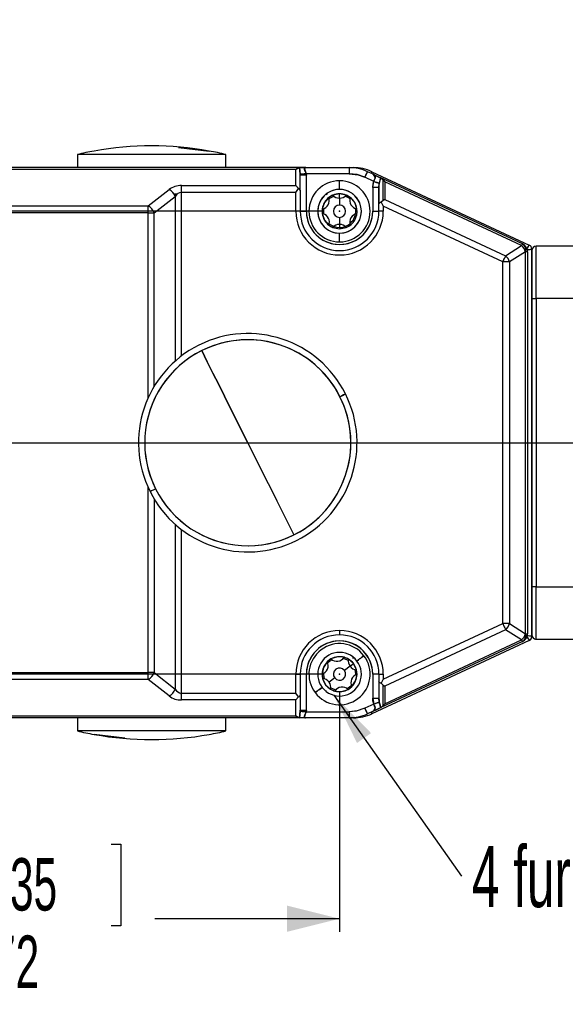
# Model space of a CAD drawing. Extents: x 0 to 1485, y 0 to 1050.
# Tile 4 of 14: x 349 to 505, y 243 to 525. Entities that reach past the tile are written whole.
import ezdxf

# ---------------------------------------------------------------- set-up
doc = ezdxf.new("R2010")
doc.units = 0
doc.header["$LTSCALE"] = 5
doc.header["$PDSIZE"] = -1
doc.layers.get('0').update_dxf_attribs({"linetype": 'CONTINUOUS'})
doc.styles.add('SLDTEXTSTYLE0', font='TXT', dxfattribs={"width": 0.605})
doc.dimstyles.new('SLDDIMSTYLE0', dxfattribs={"dimtxt": 15, "dimasz": 15, "dimexe": 0, "dimexo": 0.0625, "dimgap": 3.75, "dimtad": 0, "dimlfac": 0.4, "dimrnd": 1e-09, "dimzin": 12, "dimtxsty": 'SLDTEXTSTYLE0', "dimsah": 1, "dimcen": 0.09, "dimazin": 3, "dimtfac": 1, "dimtdec": 3, "dimtofl": 0, "dimtmove": 0, "dimatfit": 3, "dimtolj": 1, "dimtzin": 12})
doc.dimstyles.new('SLDDIMSTYLE1', dxfattribs={"dimtxt": 15, "dimasz": 15, "dimexe": 0, "dimexo": 0.0625, "dimgap": 3.75, "dimtad": 0, "dimlfac": 0.4, "dimrnd": 1e-09, "dimzin": 12, "dimtxsty": 'SLDTEXTSTYLE0', "dimsah": 1, "dimcen": 0.09, "dimazin": 3, "dimtfac": 1, "dimtdec": 3, "dimtofl": 0, "dimtmove": 0, "dimatfit": 3, "dimtolj": 1, "dimtzin": 12})
doc.dimstyles.new('SLDDIMSTYLE3', dxfattribs={"dimtxt": 0.18, "dimasz": 15, "dimexe": 0, "dimexo": 0.0625, "dimgap": 0, "dimtad": 0, "dimtih": 1, "dimtoh": 1, "dimdec": 0, "dimrnd": 1e-09, "dimzin": 0, "dimtxsty": 'STANDARD', "dimsah": 1, "dimcen": 0.09, "dimazin": 3, "dimtfac": 15, "dimtdec": 0, "dimtofl": 0, "dimtmove": 0, "dimatfit": 3, "dimtolj": 1, "dimtzin": 0})

# ---------------------------------------------------------------- blocks, each defined once
blk = doc.blocks.new('_D')
at = {"color": 7, "linetype": 'CONTINUOUS'}
for p, q in [((799.63, 679.96), (799.63, 536.09)), ((219.63, 624.21), (219.63, 536.09)), ((219.63, 539.84), (434.25, 539.84)), ((799.63, 539.84), (589.31, 539.84))]:
    blk.add_line(p, q, dxfattribs=at)
for points in [[(219.63, 539.84), (234.63, 536.09), (234.63, 543.59)], [(799.63, 539.84), (784.63, 543.59), (784.63, 536.09)]]:
    blk.add_solid(points, dxfattribs=at)
at = {"color": 7, "linetype": 'CONTINUOUS', "insert": (437.07, 547.51), "char_height": 15, "attachment_point": 1, "style": 'SLDTEXTSTYLE0'}
blk.add_mtext('222 min. - 239 máx.', dxfattribs=at)
blk = doc.blocks.new('_D_4')
at = {"color": 7, "linetype": 'CONTINUOUS'}
for p, q in [((435.88, 470.15), (158.38, 470.15)), ((162.13, 470.15), (162.13, 441.03)), ((140.79, 428.57), (140.79, 431.39)), ((140.79, 431.39), (164.13, 431.39)), ((164.13, 431.39), (164.13, 428.57)), ((140.79, 379.24), (140.79, 376.42)), ((164.13, 376.42), (164.13, 379.24)), ((140.79, 376.42), (164.13, 376.42)), ((162.13, 337.65), (162.13, 366.78)), ((435.88, 337.65), (158.38, 337.65))]:
    blk.add_line(p, q, dxfattribs=at)
for points in [[(162.13, 470.15), (158.38, 455.15), (165.88, 455.15)], [(162.13, 337.65), (165.88, 352.65), (158.38, 352.65)]]:
    blk.add_solid(points, dxfattribs=at)
at = {"color": 7, "linetype": 'CONTINUOUS', "char_height": 15, "attachment_point": 1, "rotation": 90, "style": 'SLDTEXTSTYLE0'}
for s, insert in [('2,087', (144.79, 382.76)), ('53', (166.94, 394.51))]:
    blk.add_mtext(s, dxfattribs=dict(at, insert=insert))
blk = doc.blocks.new('_D_6')
at = {"color": 7, "linetype": 'CONTINUOUS'}
for p, q in [((260.88, 332.65), (260.88, 263.9)), ((440.88, 332.65), (440.88, 263.9)), ((326.21, 288.99), (323.39, 288.99)), ((323.39, 288.99), (323.39, 265.65)), ((375.54, 288.99), (378.36, 288.99)), ((378.36, 288.99), (378.36, 265.65)), ((260.88, 267.65), (313.75, 267.65)), ((323.39, 265.65), (326.21, 265.65)), ((378.36, 265.65), (375.54, 265.65)), ((440.88, 267.65), (388, 267.65))]:
    blk.add_line(p, q, dxfattribs=at)
for points in [[(260.88, 267.65), (275.88, 263.9), (275.88, 271.4)], [(440.88, 267.65), (425.88, 271.4), (425.88, 263.9)]]:
    blk.add_solid(points, dxfattribs=at)
at = {"color": 7, "linetype": 'CONTINUOUS', "char_height": 15, "attachment_point": 1, "style": 'SLDTEXTSTYLE0'}
for s, insert in [('2,835', (329.73, 284.99)), ('72', (341.48, 262.84))]:
    blk.add_mtext(s, dxfattribs=dict(at, insert=insert))
blk = doc.blocks.new('SW_NOTE_1')
at = {"color": 0, "linetype": 'CONTINUOUS', "insert": (2.97, 8.61), "char_height": 17.5, "attachment_point": 1, "style": 'SLDTEXTSTYLE0'}
blk.add_mtext('4 furos para parafusos M5', dxfattribs=at)
blk = doc.blocks.new('SW_CENTERMARKSYMBOL_1')
at = {"color": 0, "linetype": 'CONTINUOUS'}
blk.add_line((12.5, 0), (538.01, 0), dxfattribs=at)

msp = doc.modelspace()

# ---------------------------------------------------------------- linework, layer by layer
at = {"color": 144, "linetype": 'CONTINUOUS'}
for p, q in [((394.831, 488.45), (403.549, 487.396)), ((408.376, 486.403), (365.876, 486.403)), ((365.876, 486.403), (365.876, 482.653)), ((370.655, 487.41), (370.703, 487.396)), ((403.549, 487.396), (403.597, 487.41)), ((408.376, 482.653), (408.376, 486.403)), ((429.398, 482.653), (272.354, 482.653)), ((428.376, 482.123), (273.376, 482.123)), ((428.376, 477.544), (428.376, 482.123)), ((429.398, 482.653), (429.418, 482.653)), ((431.226, 482.653), (429.418, 482.653)), ((431.226, 482.653), (443.603, 482.653)), ((443.603, 482.653), (443.603, 480.903)), ((443.603, 482.653), (443.603, 480.903)), ((443.603, 482.653), (444.853, 482.653)), ((444.853, 482.653), (444.853, 482.591)), ((429.618, 480.75), (429.626, 480.481)), ((429.626, 476.184), (429.626, 480.481)), ((431.376, 480.481), (429.626, 480.481)), ((431.376, 480.481), (429.626, 480.481)), ((443.603, 480.903), (431.357, 480.903)), ((431.357, 480.903), (431.376, 480.481)), ((431.376, 470.153), (431.376, 480.481)), ((450.675, 478.717), (448.146, 479.896)), ((450.26, 480.841), (448.886, 481.482)), ((450.136, 481.482), (495.154, 460.49)), ((452.652, 479.726), (452.6, 479.75)), ((493.182, 460.826), (452.652, 479.726)), ((452.652, 479.726), (453.376, 479.145)), ((453.376, 479.145), (453.792, 478.61)), ((453.376, 473.287), (453.376, 479.145)), ((386.09, 471.685), (392.126, 476.4)), ((386.09, 471.685), (392.126, 476.4)), ((395.661, 477.544), (428.376, 477.544)), ((395.661, 475.574), (395.661, 477.544)), ((429.13, 476.67), (428.376, 477.544)), ((428.376, 475.574), (429.13, 476.67)), ((440.876, 476.403), (440.876, 478.903)), ((450.376, 476.992), (450.675, 478.717)), ((450.376, 476.992), (450.376, 470.153)), ((452.126, 476.992), (450.376, 476.992)), ((450.675, 478.717), (450.677, 478.716)), ((452.126, 476.992), (452.251, 478.14)), ((452.126, 476.992), (452.126, 472.25)), ((452.126, 472.25), (452.126, 476.992)), ((452.148, 478.03), (452.227, 477.993)), ((453.792, 478.61), (453.792, 473.557)), ((492.958, 460.346), (453.792, 478.61)), ((387.858, 469.715), (393.894, 474.43)), ((393.512, 475.153), (394.556, 475.153)), ((394.069, 474.653), (393.797, 474.653)), ((393.894, 474.43), (393.894, 427.286)), ((395.661, 475.653), (395.439, 475.653)), ((395.661, 428.741), (395.661, 475.574)), ((428.376, 475.574), (395.661, 475.574)), ((428.376, 470.153), (428.376, 475.574)), ((429.626, 476.184), (429.626, 470.153)), ((437.055, 475.006), (437.306, 475.044)), ((437.437, 475.301), (437.202, 475.369)), ((438.976, 474.778), (437.82, 474.111)), ((440.876, 475.153), (438.976, 474.778)), ((440.876, 473.903), (440.876, 475.153)), ((442.776, 474.778), (440.876, 475.153)), ((440.876, 473.903), (440.876, 471.903)), ((443.931, 474.111), (442.776, 474.778)), ((453.792, 473.557), (453.376, 473.287)), ((453.792, 473.557), (488.379, 457.429)), ((273.376, 471.685), (386.09, 471.685)), ((386.09, 469.715), (386.09, 471.685)), ((435.921, 470.82), (435.921, 469.486)), ((452.126, 470.153), (452.126, 472.25)), ((453.376, 473.287), (452.8, 472.759)), ((452.8, 472.759), (453.376, 471.578)), ((453.376, 471.578), (453.376, 470.153)), ((487.547, 455.644), (453.376, 471.578)), ((386.09, 469.715), (273.368, 469.715)), ((386.09, 416.642), (386.09, 469.715)), ((386.09, 469.715), (387.858, 469.715)), ((387.858, 420.029), (387.858, 469.715)), ((429.626, 470.153), (428.376, 470.153)), ((429.626, 470.153), (428.376, 470.153)), ((429.626, 470.153), (431.376, 470.153)), ((429.626, 470.153), (431.376, 470.153)), ((440.876, 468.403), (440.876, 465.528)), ((450.376, 470.153), (452.126, 470.153)), ((450.376, 470.153), (452.126, 470.153)), ((453.376, 470.153), (452.126, 470.153)), ((453.376, 470.153), (452.126, 470.153)), ((437.82, 466.195), (438.976, 465.528)), ((444.663, 465.28), (444.665, 465.313)), ((440.876, 461.403), (440.876, 463.903)), ((488.379, 457.429), (492.958, 460.346)), ((514.626, 460.153), (497.126, 460.153)), ((497.126, 445.153), (497.126, 460.153)), ((494.096, 458.561), (489.517, 455.644)), ((494.126, 459.038), (493.89, 459.148)), ((494.626, 458.561), (494.096, 458.561)), ((494.096, 349.246), (494.096, 458.561)), ((494.626, 458.561), (494.626, 349.246)), ((495.876, 348.45), (495.876, 459.357)), ((495.876, 459.357), (495.876, 348.45)), ((487.547, 352.163), (487.547, 455.644)), ((489.517, 455.644), (487.547, 455.644)), ((489.517, 455.644), (489.517, 352.163)), ((495.876, 445.153), (497.126, 445.153)), ((495.876, 445.153), (497.126, 445.153)), ((497.126, 445.153), (497.126, 362.653)), ((514.626, 445.153), (497.126, 445.153)), ((386.09, 338.092), (386.09, 391.164)), ((387.858, 387.777), (387.858, 338.092)), ((393.894, 380.521), (393.894, 333.376)), ((395.661, 332.232), (395.661, 379.066)), ((497.126, 362.653), (495.876, 362.653)), ((497.126, 362.653), (495.876, 362.653)), ((497.126, 347.653), (497.126, 362.653)), ((497.126, 362.653), (514.626, 362.653)), ((440.876, 350.153), (440.876, 348.903)), ((453.376, 336.229), (487.547, 352.163)), ((488.379, 350.378), (453.792, 334.249)), ((489.517, 352.163), (487.547, 352.163)), ((492.958, 347.461), (488.379, 350.378)), ((489.517, 352.163), (494.096, 349.246)), ((495.154, 347.317), (450.136, 326.324)), ((493.182, 346.98), (452.652, 328.081)), ((453.792, 329.197), (492.958, 347.461)), ((493.89, 348.658), (494.126, 348.768)), ((494.096, 349.246), (494.626, 349.246)), ((494.126, 348.768), (494.126, 349.246)), ((497.126, 347.653), (514.626, 347.653)), ((438.419, 342.008), (437.355, 341.203)), ((443.419, 341.958), (442.19, 342.478)), ((444.864, 340.669), (443.419, 341.958)), ((443.867, 339.915), (442.272, 338.709)), ((443.867, 339.915), (444.864, 340.669)), ((445.711, 338.928), (444.864, 340.669)), ((445.876, 337.604), (445.711, 338.928)), ((273.368, 338.092), (386.09, 338.092)), ((386.09, 336.122), (273.376, 336.122)), ((387.858, 338.092), (386.09, 338.092)), ((386.09, 336.122), (386.09, 338.092)), ((392.126, 331.406), (386.09, 336.122)), ((387.858, 338.092), (393.894, 333.376)), ((428.376, 332.232), (428.376, 337.653)), ((428.376, 337.653), (429.626, 337.653)), ((428.376, 337.653), (429.626, 337.653)), ((429.626, 337.653), (429.626, 331.623)), ((431.376, 337.653), (429.626, 337.653)), ((431.376, 337.653), (429.626, 337.653)), ((431.376, 327.326), (431.376, 337.653)), ((435.876, 337.703), (436.041, 336.379)), ((439.48, 336.598), (437.885, 335.391)), ((450.376, 337.653), (450.376, 330.815)), ((452.126, 337.653), (450.376, 337.653)), ((452.126, 337.653), (450.376, 337.653)), ((452.126, 337.653), (453.376, 337.653)), ((452.126, 337.653), (452.126, 335.556)), ((452.126, 337.653), (453.376, 337.653)), ((452.126, 335.556), (452.126, 330.815)), ((453.376, 336.229), (452.8, 335.048)), ((453.376, 337.653), (453.376, 336.229)), ((393.797, 333.153), (394.069, 333.153)), ((438.333, 333.348), (439.562, 332.829)), ((443.333, 333.299), (444.397, 334.103)), ((453.376, 334.52), (452.8, 335.048)), ((453.376, 328.662), (453.376, 334.52)), ((453.376, 334.52), (453.792, 334.249)), ((453.792, 334.249), (453.792, 329.197)), ((395.378, 332.153), (395.661, 332.153)), ((395.661, 330.262), (395.661, 332.232)), ((395.661, 332.232), (428.376, 332.232)), ((428.376, 330.262), (395.661, 330.262)), ((429.13, 331.136), (428.376, 332.232)), ((428.376, 330.262), (429.13, 331.136)), ((428.376, 325.683), (428.376, 330.262)), ((429.626, 331.623), (429.626, 327.326)), ((450.376, 330.815), (450.675, 329.09)), ((450.376, 330.815), (452.126, 330.815)), ((450.376, 330.815), (452.126, 330.815)), ((452.251, 329.667), (452.126, 330.815)), ((429.626, 327.326), (429.618, 327.056)), ((429.626, 327.326), (431.376, 327.326)), ((431.357, 326.903), (431.376, 327.326)), ((450.675, 329.09), (448.146, 327.91)), ((450.26, 326.965), (448.886, 326.324)), ((450.779, 329.138), (450.675, 329.09)), ((450.862, 328.594), (450.866, 328.596)), ((452.458, 328.818), (452.458, 328.818)), ((452.652, 328.081), (452.6, 328.056)), ((452.652, 328.081), (453.376, 328.662)), ((453.792, 329.197), (453.376, 328.662)), ((429.398, 325.153), (272.354, 325.153)), ((273.376, 325.683), (428.376, 325.683)), ((365.876, 325.153), (365.876, 321.403)), ((408.376, 321.403), (408.376, 325.153)), ((429.418, 325.153), (429.398, 325.153)), ((431.226, 325.153), (429.418, 325.153)), ((429.492, 325.903), (429.496, 325.903)), ((443.603, 325.153), (431.226, 325.153)), ((431.357, 326.903), (443.603, 326.903)), ((443.603, 326.903), (443.603, 325.153)), ((443.603, 326.903), (443.603, 325.153)), ((444.853, 325.153), (443.603, 325.153)), ((444.853, 325.216), (444.853, 325.153)), ((408.376, 321.403), (365.876, 321.403)), ((370.655, 320.397), (370.703, 320.41)), ((379.421, 319.357), (370.703, 320.41)), ((403.597, 320.397), (403.549, 320.41))]:
    msp.add_line(p, q, dxfattribs=at)
at = {"color": 7, "linetype": 'CONTINUOUS'}
for p, q in [((431.082, 482.622), (430.96, 482.66)), ((450.52, 480.712), (450.516, 480.69)), ((450.515, 327.116), (450.52, 327.094)), ((430.96, 325.147), (431.083, 325.185))]:
    msp.add_line(p, q, dxfattribs=at)
at = {"color": 144, "linetype": 'CONTINUOUS', "flags": 128}
for points in [[(428.376, 482.123), (428.927, 482.509), (429.398, 482.653)], [(429.398, 482.653), (428.927, 482.509), (428.376, 482.123)], [(429.618, 480.75), (429.5, 481.814), (429.418, 482.653)], [(429.418, 482.653), (429.737, 482.653), (430.174, 482.653), (431.226, 482.653)], [(429.418, 482.653), (429.504, 481.78), (429.618, 480.75)], [(431.357, 480.903), (431.257, 481.25), (431.117, 481.569), (430.977, 481.865), (430.881, 482.135), (430.87, 482.364), (430.951, 482.528), (431.226, 482.653)], [(431.226, 482.653), (431.009, 482.58), (430.87, 482.362), (430.917, 482.015), (431.151, 481.495), (431.357, 480.903)], [(431.357, 480.903), (431.032, 480.875), (430.718, 480.847), (430.426, 480.821), (430.167, 480.799), (429.951, 480.78), (429.783, 480.765), (429.671, 480.755), (429.618, 480.75)], [(429.618, 480.75), (429.671, 480.755), (429.783, 480.765), (429.951, 480.78), (430.167, 480.799), (430.426, 480.821), (430.718, 480.847), (431.032, 480.875), (431.357, 480.903)], [(429.626, 480.481), (429.623, 480.632), (429.618, 480.75)], [(431.357, 480.903), (431.372, 480.667), (431.376, 480.481)], [(443.603, 480.903), (446.205, 480.584), (448.146, 479.896)], [(448.146, 479.896), (445.93, 480.648), (443.603, 480.903)], [(448.146, 479.896), (448.451, 480.55), (448.719, 481.123), (448.846, 481.397), (448.886, 481.482)], [(448.146, 479.896), (448.291, 480.206), (448.429, 480.503), (448.557, 480.777), (448.669, 481.018), (448.761, 481.215), (448.83, 481.361), (448.872, 481.452), (448.886, 481.482)], [(449.913, 481.003), (449.919, 481.018), (450.011, 481.215), (450.08, 481.361), (450.122, 481.452), (450.136, 481.482)], [(449.913, 481.003), (449.969, 481.123), (450.096, 481.397), (450.136, 481.482)], [(452.515, 479.79), (452.132, 479.968), (451.55, 480.24), (450.26, 480.841)], [(450.26, 480.841), (450.494, 480.706), (450.641, 480.592), (450.713, 480.526), (451.018, 480.047), (451.038, 479.749), (450.951, 479.427), (450.807, 479.084), (450.675, 478.717)], [(450.26, 480.841), (451.55, 480.24), (452.132, 479.968), (452.6, 479.75)], [(450.675, 478.717), (450.861, 479.21), (451.023, 479.66), (451.006, 480.086), (450.708, 480.531), (450.26, 480.841)], [(452.6, 479.75), (452.42, 478.829), (452.251, 478.14)], [(452.251, 478.14), (452.46, 478.995), (452.6, 479.75)], [(450.376, 476.992), (450.471, 477.981), (450.675, 478.717)], [(452.126, 476.992), (452.092, 476.992), (451.993, 476.992), (451.831, 476.992), (451.613, 476.992), (451.348, 476.992), (451.046, 476.992), (450.717, 476.992), (450.376, 476.992)], [(450.675, 478.717), (450.938, 478.621), (451.193, 478.527), (451.435, 478.438), (451.658, 478.357), (451.856, 478.284), (452.023, 478.223), (452.156, 478.174), (452.251, 478.14)], [(452.251, 478.14), (452.031, 478.22), (451.658, 478.357), (451.18, 478.532), (450.675, 478.717)], [(452.251, 478.14), (452.15, 477.511), (452.126, 476.992)], [(437.82, 474.111), (436.546, 472.653), (435.921, 470.82)], [(439.3, 474.502), (438.157, 473.895), (437.894, 473.689)], [(443.844, 473.7), (443.594, 473.895), (442.471, 474.495)], [(445.831, 470.82), (445.206, 472.653), (443.931, 474.111)], [(436.326, 470.984), (436.251, 470.153), (436.326, 469.323)], [(452.126, 472.25), (452.172, 472.405), (452.308, 472.548), (452.533, 472.673), (452.8, 472.759)], [(452.8, 472.759), (452.533, 472.673), (452.308, 472.548), (452.172, 472.405), (452.126, 472.25)], [(435.921, 469.486), (436.546, 467.653), (437.82, 466.195)], [(438.976, 465.528), (440.876, 465.153), (442.776, 465.528)], [(493.182, 460.826), (493.179, 460.819), (493.168, 460.795), (493.15, 460.757), (493.125, 460.703), (493.093, 460.635), (493.054, 460.552), (493.009, 460.455), (492.958, 460.346)], [(492.958, 460.346), (492.996, 460.427), (493.111, 460.673), (493.165, 460.79), (493.182, 460.826)], [(495.154, 460.49), (495.08, 460.385), (494.985, 460.252), (494.853, 460.065), (494.519, 459.594), (494.439, 459.481)], [(495.154, 460.49), (495.056, 460.352), (494.781, 459.964), (494.474, 459.53), (494.439, 459.481)], [(488.379, 457.429), (488.3, 457.26), (488.212, 457.069), (488.115, 456.861), (488.01, 456.637), (487.9, 456.4), (487.785, 456.153), (487.666, 455.9), (487.547, 455.644)], [(487.547, 455.644), (487.666, 455.9), (487.785, 456.153), (487.9, 456.4), (488.01, 456.637), (488.115, 456.861), (488.212, 457.069), (488.3, 457.26), (488.379, 457.429)], [(494.514, 459.109), (494.796, 459.16), (495.363, 459.264), (495.589, 459.304), (495.75, 459.334), (495.876, 459.357)], [(494.514, 459.109), (494.871, 459.174), (495.474, 459.284), (495.772, 459.338), (495.876, 459.357)], [(414.626, 403.903), (412.953, 407.249), (411.283, 410.59), (409.617, 413.921), (407.958, 417.238), (406.309, 420.537), (404.671, 423.813), (403.047, 427.061), (401.439, 430.276)], [(401.439, 430.276), (403.047, 427.061), (404.671, 423.813), (406.309, 420.537), (407.958, 417.238), (409.617, 413.921), (411.283, 410.59), (412.953, 407.249), (414.626, 403.903)], [(442.577, 417.879), (442.442, 417.812), (442.029, 417.605), (441.548, 417.364), (440.999, 417.09)], [(440.999, 417.09), (441.689, 417.435), (442.239, 417.71), (442.495, 417.838), (442.577, 417.879)], [(414.626, 403.903), (416.299, 400.558), (417.969, 397.217), (419.635, 393.886), (421.293, 390.568), (422.943, 387.269), (424.581, 383.994), (426.205, 380.746), (427.812, 377.53)], [(388.253, 390.717), (387.563, 390.372), (387.013, 390.097), (386.757, 389.969), (386.675, 389.928)], [(386.675, 389.928), (386.809, 389.995), (387.223, 390.202), (387.704, 390.442), (388.253, 390.717)], [(487.547, 352.163), (487.666, 351.907), (487.785, 351.653), (487.9, 351.407), (488.01, 351.17), (488.115, 350.946), (488.212, 350.737), (488.3, 350.547), (488.379, 350.378)], [(492.958, 347.461), (493.009, 347.351), (493.054, 347.255), (493.093, 347.172), (493.125, 347.104), (493.15, 347.05), (493.168, 347.011), (493.179, 346.988), (493.182, 346.98)], [(494.433, 348.335), (494.519, 348.213), (494.853, 347.742), (494.985, 347.555), (495.08, 347.421), (495.154, 347.317)], [(494.433, 348.335), (494.564, 348.15), (494.918, 347.65), (495.093, 347.403), (495.154, 347.317)], [(495.876, 348.45), (495.709, 348.48), (495.241, 348.565), (494.719, 348.66), (494.533, 348.694)], [(495.876, 348.45), (495.75, 348.473), (495.589, 348.502), (495.363, 348.543), (494.796, 348.646), (494.533, 348.694)], [(437.355, 341.203), (436.27, 339.599), (435.876, 337.703)], [(438.794, 341.783), (438.086, 341.342), (437.469, 340.781)], [(442.19, 342.478), (440.258, 342.615), (438.419, 342.008)], [(443.394, 341.533), (442.221, 342.079), (441.897, 342.164)], [(447.855, 342.931), (447.817, 342.902), (447.703, 342.816), (447.519, 342.677), (447.271, 342.489), (446.969, 342.261), (446.624, 342), (446.25, 341.717), (445.861, 341.423)], [(445.861, 341.423), (446.25, 341.717), (446.624, 342), (446.969, 342.261), (447.271, 342.489), (447.519, 342.677), (447.703, 342.816), (447.817, 342.902), (447.855, 342.931)], [(445.495, 337.425), (445.5, 337.742), (445.301, 339)], [(436.041, 336.379), (436.888, 334.637), (438.333, 333.348)], [(436.256, 337.882), (436.252, 337.565), (436.451, 336.307)], [(444.397, 334.103), (445.482, 335.708), (445.876, 337.604)], [(452.8, 335.048), (452.533, 335.134), (452.308, 335.259), (452.172, 335.402), (452.126, 335.556)], [(452.126, 335.556), (452.172, 335.402), (452.308, 335.259), (452.533, 335.133), (452.8, 335.048)], [(435.891, 333.883), (435.502, 333.589), (435.128, 333.306), (434.783, 333.046), (434.481, 332.817), (434.233, 332.63), (434.049, 332.49), (433.935, 332.404), (433.897, 332.375)], [(433.897, 332.375), (433.935, 332.404), (434.049, 332.49), (434.233, 332.63), (434.481, 332.817), (434.783, 333.046), (435.128, 333.306), (435.502, 333.589), (435.891, 333.883)], [(437.12, 332.79), (437.029, 332.804), (436.97, 332.813)], [(438.358, 333.774), (439.531, 333.228), (439.854, 333.143)], [(439.562, 332.829), (441.494, 332.692), (443.333, 333.299)], [(442.958, 333.524), (443.666, 333.964), (444.283, 334.525)], [(450.675, 329.09), (450.435, 330.035), (450.376, 330.815)], [(452.126, 330.815), (452.165, 330.157), (452.251, 329.667)], [(429.418, 325.153), (429.53, 326.224), (429.618, 327.056)], [(429.618, 327.056), (429.504, 326.026), (429.418, 325.153)], [(429.618, 327.056), (429.624, 327.207), (429.626, 327.326)], [(429.618, 327.056), (429.773, 327.043), (430.167, 327.008), (430.74, 326.958), (431.357, 326.903)], [(431.357, 326.903), (430.74, 326.958), (430.167, 327.008), (429.773, 327.043), (429.618, 327.056)], [(431.376, 327.326), (431.37, 327.089), (431.357, 326.903)], [(448.146, 327.91), (445.653, 327.101), (443.603, 326.903)], [(448.146, 327.91), (445.93, 327.158), (443.603, 326.903)], [(448.886, 326.324), (448.82, 326.465), (448.615, 326.906), (448.386, 327.397), (448.146, 327.91)], [(448.886, 326.324), (448.872, 326.355), (448.83, 326.445), (448.761, 326.592), (448.669, 326.789), (448.557, 327.029), (448.429, 327.304), (448.291, 327.601), (448.146, 327.91)], [(450.675, 329.09), (450.809, 328.719), (450.953, 328.375), (451.039, 328.048), (451.016, 327.752), (450.711, 327.279), (450.64, 327.214), (450.493, 327.1), (450.26, 326.965)], [(450.26, 326.965), (450.812, 327.386), (451.044, 327.989), (450.898, 328.512), (450.675, 329.09)], [(452.6, 328.056), (452.133, 327.839), (451.55, 327.567), (450.26, 326.965)], [(450.26, 326.965), (451.55, 327.567), (452.133, 327.839), (452.516, 328.017)], [(450.675, 329.09), (451.18, 329.275), (451.658, 329.45), (452.031, 329.587), (452.251, 329.667)], [(452.251, 329.667), (452.031, 329.587), (451.658, 329.45), (451.18, 329.275), (450.675, 329.09)], [(452.6, 328.056), (452.46, 328.812), (452.251, 329.667)], [(452.251, 329.667), (452.467, 328.782), (452.6, 328.056)], [(428.376, 325.683), (428.927, 325.298), (429.398, 325.153)], [(429.398, 325.153), (428.927, 325.298), (428.376, 325.683)], [(431.357, 326.903), (431.079, 326.16), (430.864, 325.555), (430.974, 325.255), (431.226, 325.153)], [(431.226, 325.153), (430.95, 325.28), (430.87, 325.444), (430.882, 325.672), (430.978, 325.943), (431.117, 326.239), (431.257, 326.558), (431.357, 326.903)], [(448.765, 326.583), (448.814, 326.478), (448.869, 326.361), (448.886, 326.324)], [(450.136, 326.324), (450.07, 326.465), (449.913, 326.803)], [(450.136, 326.324), (450.122, 326.355), (450.08, 326.445), (450.011, 326.592), (449.919, 326.789), (449.913, 326.803)]]:
    msp.add_lwpolyline(points, dxfattribs=at)
at = {"color": 144, "linetype": 'CONTINUOUS'}
for centre, radius, start, end in [((387.126, 397.341), 91.541, 79.66468, 100.33532), ((387.126, 397.341), 91.562, 100.36345, 103.41967), ((387.126, 397.341), 91.562, 76.58033, 79.63655), ((443.603, 470.153), 12.5, 65, 90), ((444.853, 470.153), 12.5, 65, 90), ((395.577, 471.77), 5.775, 89.16491, 126.70015), ((395.595, 471.715), 5.83, 89.34715, 126.5179), ((390.378, 473.053), 3.776, 21.38387, 62.42121), ((390.377, 473.053), 3.777, 21.39069, 62.41439), ((429.009, 476.051), 0.631, 12.2016, 78.93267), ((429.009, 476.051), 0.631, 12.16661, 78.96767), ((440.876, 470.153), 8.75, 90, 270), ((440.876, 470.153), 6.25, 90, 270), ((440.876, 470.153), 6.25, 89.99998, 270.00002), ((440.876, 470.153), 8.75, 270, 90), ((440.876, 470.153), 6.25, 270, 90), ((440.876, 470.153), 6.25, 269.99998, 90.00002), ((395.802, 473.419), 2.16, 93.73897, 152.08561), ((395.817, 473.396), 2.184, 94.08879, 151.73579), ((435.463, 473.278), 2.5, 280.54183, 19.458), ((440.876, 470.153), 5, 127.66835, 172.33165), ((437.183, 475.444), 0.291, 273.62852, 330.5677), ((440.876, 470.153), 5, 112.33165, 127.66835), ((440.876, 470.153), 5, 90, 112.33165), ((440.876, 476.403), 2.5, 220.54176, 269.99998), ((440.876, 470.153), 5, 67.66835, 90), ((440.876, 476.403), 2.5, 270.00025, 319.45801), ((440.876, 470.153), 5, 52.33165, 67.66835), ((446.289, 473.278), 2.5, 160.54167, 259.4585), ((440.876, 470.153), 5, 7.66835, 52.33165), ((384.341, 468.337), 3.777, 21.3907, 62.4144), ((384.339, 468.335), 3.78, 21.41051, 62.39459), ((440.876, 470.153), 5, 172.33165, 187.66836), ((440.876, 470.153), 1.75, 90, 270), ((440.876, 470.153), 1.75, 90.00024, 269.99976), ((440.876, 470.153), 1.75, 270.00024, 89.99976), ((440.876, 470.153), 1.75, 270, 90), ((440.876, 470.153), 4.625, 270, 10.34359), ((440.876, 470.153), 5, 292.33188, 7.66818), ((440.876, 470.153), 12.5, 180.00006, 359.99994), ((440.876, 470.153), 12.5, 180, 0), ((440.876, 470.153), 11.25, 180, 0), ((440.876, 470.153), 9.5, 180, 0), ((440.876, 470.153), 9.5, 179.99993, 0.00007), ((440.876, 470.153), 5, 187.66836, 232.33164), ((435.495, 467.034), 2.472, 340.16149, 72.51841), ((446.289, 467.028), 2.5, 100.54139, 199.45844), ((440.876, 470.153), 5, 232.33164, 247.66836), ((440.876, 470.153), 4.625, 230.07318, 270), ((440.876, 463.903), 2.5, 89.99975, 139.45848), ((440.876, 463.903), 2.5, 40.54169, 90.00008), ((490.871, 457.762), 3.322, 13.91915, 51.0802), ((492.153, 459.095), 2.014, 344.63025, 59.28488), ((492.126, 458.561), 2.5, 360, 65), ((494.626, 459.357), 1.25, 360, 65), ((494.626, 459.357), 1.25, 0.00029, 64.99917), ((497.126, 458.903), 1.25, 90, 180), ((497.126, 458.903), 1.25, 89.99996, 179.99993), ((486.292, 454.844), 3.322, 13.9199, 51.0803), ((486.292, 454.844), 3.322, 13.9199, 51.0803), ((414.626, 403.903), 31.25, 26.56524, 206.56524), ((414.626, 403.903), 29.486, 26.56523, 206.56525), ((414.626, 403.903), 29.486, 296.56524, 116.56524), ((414.626, 403.903), 29.486, 116.56524, 296.56524), ((414.626, 403.903), 31.25, 206.56524, 26.56524), ((414.626, 403.903), 29.486, 206.56523, 26.56525), ((440.876, 337.653), 12.5, 90.00003, 179.99993), ((440.876, 337.653), 12.5, 90, 180), ((440.876, 337.653), 12.5, 0, 90), ((440.876, 337.653), 12.5, 0.00011, 89.99993), ((486.293, 352.962), 3.322, 308.91927, 346.08046), ((440.876, 337.653), 11.25, 90, 180), ((440.876, 337.653), 9.5, 359.99997, 180.00003), ((440.876, 337.653), 9.5, 0, 180), ((440.876, 337.653), 11.25, 0, 90), ((490.871, 350.045), 3.322, 308.91993, 346.08093), ((492.126, 349.246), 2.5, 295, 360), ((492.153, 348.712), 2.014, 300.71538, 15.36965), ((494.626, 348.45), 1.25, 295, 0), ((497.126, 348.903), 1.25, 180, 270), ((497.126, 348.903), 1.25, 179.99994, 270.00006), ((440.876, 337.653), 8.75, 37.09788, 217.09788), ((440.876, 337.653), 8.75, 37.09789, 217.09789), ((440.876, 337.653), 6.25, 37.0979, 217.09795), ((440.876, 337.653), 6.25, 37.09787, 217.09797), ((440.876, 337.653), 8.75, 217.09789, 37.09789), ((440.876, 337.653), 8.75, 217.09788, 37.09788), ((435.119, 340.086), 2.5, 287.63968, 26.55636), ((440.876, 337.653), 5, 134.76624, 179.42953), ((440.876, 337.653), 6.25, 217.09787, 37.09797), ((440.876, 337.653), 6.25, 217.09791, 37.09794), ((440.876, 337.653), 5, 119.42953, 134.76624), ((440.876, 337.653), 5, 74.76624, 119.42953), ((440.104, 343.855), 2.5, 227.63945, 326.55638), ((440.876, 337.653), 5, 59.42953, 74.76624), ((445.861, 341.423), 2.5, 167.63867, 217.09796), ((440.876, 337.653), 5, 37.09789, 59.42953), ((445.178, 342.554), 0.523, 173.26812, 224.74479), ((440.876, 337.653), 1.75, 37.09789, 217.09789), ((440.876, 337.653), 1.75, 37.09809, 217.09787), ((440.876, 337.653), 1.75, 217.09817, 37.09779), ((440.876, 337.653), 1.75, 217.09789, 37.09789), ((445.861, 341.423), 2.5, 217.09874, 266.55567), ((440.876, 337.653), 5, 14.76624, 37.09789), ((384.339, 339.472), 3.78, 297.605, 338.58991), ((384.341, 339.469), 3.777, 297.58534, 338.60956), ((440.876, 337.653), 5, 179.42953, 194.76624), ((435.891, 333.883), 2.5, 37.09831, 86.5561), ((440.876, 337.653), 5, 194.76624, 239.42953), ((446.633, 335.221), 2.5, 107.64004, 206.55548), ((440.876, 337.653), 5, 314.76624, 359.42953), ((390.377, 334.754), 3.777, 297.58571, 338.60919), ((395.784, 334.36), 2.131, 207.48347, 266.69193), ((395.817, 334.411), 2.184, 208.26427, 265.91113), ((435.891, 333.883), 2.5, 347.63849, 37.09814), ((440.876, 337.653), 5, 239.42953, 254.76624), ((441.648, 331.451), 2.5, 47.63953, 146.55629), ((440.876, 337.653), 5, 254.76624, 299.42953), ((440.876, 337.653), 5, 299.42953, 314.76624), ((395.562, 335.99), 5.729, 233.14181, 270.99311), ((395.577, 336.037), 5.775, 233.29999, 270.83493), ((429.009, 331.756), 0.631, 281.0669, 347.79883), ((429.009, 331.756), 0.631, 281.03223, 347.8335), ((443.603, 337.653), 12.5, 270, 295), ((444.853, 337.653), 12.5, 270, 295), ((387.126, 410.466), 91.562, 256.58033, 259.63655), ((387.126, 410.466), 91.563, 280.36345, 283.41967), ((387.126, 410.466), 91.541, 259.66472, 280.33528)]:
    msp.add_arc(centre, radius, start, end, dxfattribs=at)
at = {"color": 7, "linetype": 'CONTINUOUS'}
for p in [(440.876, 470.153), (440.876, 337.653)]:
    msp.add_point(p, dxfattribs=at)

# ---------------------------------------------------------------- block references
for name, p in [('SW_CENTERMARKSYMBOL_1', (279.626, 403.903)), ('SW_NOTE_1', (475.761, 279.856))]:
    msp.add_blockref(name, p, dxfattribs=at)

# ---------------------------------------------------------------- dimensions: what is measured, and where the dimension line sits
dim = msp.add_linear_dim(base=(219.626, 539.839), p1=(799.626, 684.961), p2=(219.626, 629.211), text='222 min. - 239 máx.', dimstyle='SLDDIMSTYLE0', dxfattribs=at)
dim.commit()
dim.dimension.update_dxf_attribs({"geometry": '_D', "text_midpoint": (511.78, 539.839), "dimtype": 160})
dim = msp.add_linear_dim(base=(162.126, 470.153), p1=(440.876, 337.653), p2=(440.876, 470.153), angle=90, dimstyle='SLDDIMSTYLE1', dxfattribs=at)
dim.commit()
dim.dimension.update_dxf_attribs({"geometry": '_D_4', "text_midpoint": (162.126, 403.903), "dimtype": 160})
dim = msp.add_linear_dim(base=(440.876, 267.653), p1=(260.876, 337.653), p2=(440.876, 337.653), dimstyle='SLDDIMSTYLE1', dxfattribs=at)
dim.commit()
dim.dimension.update_dxf_attribs({"geometry": '_D_6', "text_midpoint": (350.876, 267.653), "dimtype": 160})

# ---------------------------------------------------------------- leaders
msp.add_leader([(439.229, 331.624), (475.761, 279.856)], dimstyle='SLDDIMSTYLE3', dxfattribs=at)

doc.saveas('drawing.dxf')
